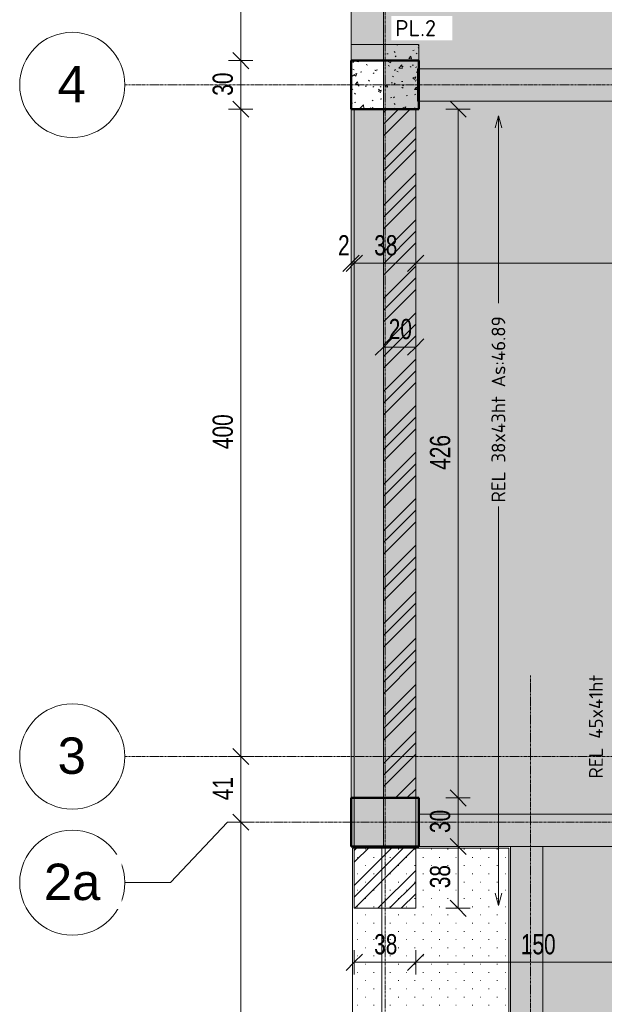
# Model space of a CAD drawing. Header units: millimetres. Extents: x 8507 to 110494, y 1100 to 66219.
# Tile 4 of 38: x 46789 to 50402, y 56055 to 62142. Entities that reach past the tile are written whole.
import ezdxf

# ---------------------------------------------------------------- set-up
doc = ezdxf.new("R2010")
doc.units = ezdxf.units.MM
doc.linetypes.add('Ligne de quadrillage', pattern=[22.225, 12.7, -3.175, 3.175, -3.175])
doc.linetypes.add('Tiret 1_16_', pattern=[3.175, 1.5875, -1.5875])
for name, color, linetype, lineweight in [('A-ANNO-DIMS', 211, 'Continuous', 9), ('A-ANNO-DIMS-50', 211, 'Continuous', 9), ('A-FLOR', 192, 'Continuous', 5), ('A-FLOR-OTLN', 51, 'Continuous', 5), ('A-WALL', 113, 'Continuous', 9), ('G-ANNO-TEXT', 231, 'Continuous', 9), ('S-BEAM', 12, 'Continuous', 5), ('S-COLS', 52, 'Continuous', 5), ('S-FNDN', 32, 'Continuous', 9), ('S-GRID', 1, 'Continuous', 9), ('S-GRID-IDEN', 1, 'Continuous', 9)]:
    doc.layers.add(name, color=color, linetype=linetype, lineweight=lineweight)
doc.styles.add('Arial', font='arial.ttf', dxfattribs={"height": 225})
doc.styles.add('Arial Narrow_3', font='ARIALN.TTF', dxfattribs={"width": 0.9, "height": 125})
doc.styles.add('ISOCPEUR_B', font='txt', dxfattribs={"height": 100})
doc.styles.add('ISOCPEUR_B_1', font='txt', dxfattribs={"height": 85})
doc.dimstyles.new('AB6_1_50_-_GB', dxfattribs={"dimscale": 304.8, "dimtxt": 127.928872, "dimasz": 0.328084, "dimexe": 0.246063, "dimexo": 0.0625, "dimgap": 0.04101, "dimtad": 1, "dimdec": 0, "dimlfac": 0.1, "dimdsep": 46, "dimtxsty": 'Arial Narrow_3', "dimblk1": 'OBLIQUE', "dimblk2": 'OBLIQUE', "dimsah": 1, "dimcen": 0.09, "dimazin": 0, "dimtfac": 1, "dimtdec": 4, "dimtix": 1, "dimtmove": 0, "dimatfit": 3, "dimfxl": 0.246063, "dimfxlon": 1, "dimtvp": 1, "dimtolj": 1, "dimtzin": 0, "dimarcsym": 2})
doc.dimstyles.new('AB6_1_50_-_GB_1', dxfattribs={"dimscale": 304.8, "dimtxt": 127.928872, "dimasz": 0.328084, "dimexe": 0.246063, "dimexo": 0.0625, "dimgap": 0.04101, "dimtad": 1, "dimdec": 0, "dimlfac": 0.1, "dimdsep": 46, "dimtxsty": 'Arial Narrow_3', "dimblk1": 'OBLIQUE', "dimblk2": 'OBLIQUE', "dimsah": 1, "dimcen": 0.09, "dimazin": 0, "dimtfac": 1, "dimtdec": 4, "dimtix": 1, "dimtmove": 2, "dimatfit": 3, "dimfxl": 0.246063, "dimfxlon": 1, "dimtvp": 1, "dimtolj": 1, "dimtzin": 0, "dimarcsym": 2})

# ---------------------------------------------------------------- blocks, each defined once
blk = doc.blocks.new('Quadrillage - M_Extrémité de la ligne de quadrillage - Cercle-11575-R-1_IMPLANTATION variante')
at = {"layer": 'S-GRID-IDEN'}
blk.add_circle((0, 0), 6.5, dxfattribs=at)
blk = doc.blocks.new('DIMBLOCK15-R-1_IMPLANTATION variante')
at = {"layer": 'A-ANNO-DIMS-50', "lineweight": 18}
for p, q in [((48155.3, 57180.9), (48105.3, 57230.9)), ((48155.3, 57180.9), (48205.3, 57130.9)), ((48155.3, 53435.4), (48105.3, 53485.4)), ((48155.3, 53435.4), (48205.3, 53385.4))]:
    blk.add_line(p, q, dxfattribs=at)
at = {"layer": 'A-ANNO-DIMS-50'}
for p, q in [((48155.3, 57180.9), (48080.3, 57180.9)), ((48155.3, 53435.4), (48155.3, 57180.9)), ((48155.3, 57180.9), (48230.3, 57180.9)), ((48155.3, 53435.4), (48080.3, 53435.4)), ((48155.3, 53435.4), (48230.3, 53435.4))]:
    blk.add_line(p, q, dxfattribs=at)
at = {"layer": 'A-ANNO-DIMS-50', "color": 0, "insert": (47981.2, 55207.6), "char_height": 125, "width": 241.237, "attachment_point": 1, "rotation": 90, "line_spacing_factor": 0.974696, "style": 'Arial Narrow_3'}
blk.add_mtext('375', dxfattribs=at)
blk = doc.blocks.new('_Oblique')
at = {"color": 0, "linetype": 'ByBlock', "lineweight": -2}
blk.add_line((-0.5, -0.5), (0.5, 0.5), dxfattribs=at)
blk = doc.blocks.new('DIMBLOCK16-R-1_IMPLANTATION variante')
at = {"layer": 'A-ANNO-DIMS-50'}
for p, q in [((48155.3, 57587), (48080.3, 57587)), ((48155.3, 57180.9), (48155.3, 57587)), ((48155.3, 57587), (48230.3, 57587)), ((48155.3, 57180.9), (48080.3, 57180.9)), ((48155.3, 57180.9), (48230.3, 57180.9))]:
    blk.add_line(p, q, dxfattribs=at)
at = {"layer": 'A-ANNO-DIMS-50', "lineweight": 18}
for p, q in [((48155.3, 57587), (48105.3, 57637)), ((48155.3, 57587), (48205.3, 57537)), ((48155.3, 57180.9), (48105.3, 57230.9)), ((48155.3, 57180.9), (48205.3, 57130.9))]:
    blk.add_line(p, q, dxfattribs=at)
at = {"layer": 'A-ANNO-DIMS-50', "color": 0, "insert": (47981.2, 57316.9), "char_height": 125, "width": 160.825, "attachment_point": 1, "rotation": 90, "line_spacing_factor": 0.974696, "style": 'Arial Narrow_3'}
blk.add_mtext('41', dxfattribs=at)
blk = doc.blocks.new('DIMBLOCK17-R-1_IMPLANTATION variante')
at = {"layer": 'A-ANNO-DIMS-50', "lineweight": 18}
for p, q in [((48155.3, 61588.6), (48105.3, 61638.6)), ((48155.3, 61588.6), (48205.3, 61538.6)), ((48155.3, 57587), (48105.3, 57637)), ((48155.3, 57587), (48205.3, 57537))]:
    blk.add_line(p, q, dxfattribs=at)
at = {"layer": 'A-ANNO-DIMS-50'}
for p, q in [((48155.3, 61588.6), (48080.3, 61588.6)), ((48155.3, 57587), (48155.3, 61588.6)), ((48155.3, 61588.6), (48230.3, 61588.6)), ((48155.3, 57587), (48080.3, 57587)), ((48155.3, 57587), (48230.3, 57587))]:
    blk.add_line(p, q, dxfattribs=at)
at = {"layer": 'A-ANNO-DIMS-50', "color": 0, "insert": (47981.2, 59487.3), "char_height": 125, "width": 241.237, "attachment_point": 1, "rotation": 90, "line_spacing_factor": 0.974696, "style": 'Arial Narrow_3'}
blk.add_mtext('400', dxfattribs=at)
blk = doc.blocks.new('DIMBLOCK18-R-1_IMPLANTATION variante')
at = {"layer": 'A-ANNO-DIMS-50', "lineweight": 18}
for p, q in [((48155.3, 61888.6), (48105.3, 61938.6)), ((48155.3, 61888.6), (48205.3, 61838.6)), ((48155.3, 61588.6), (48105.3, 61638.6)), ((48155.3, 61588.6), (48205.3, 61538.6))]:
    blk.add_line(p, q, dxfattribs=at)
at = {"layer": 'A-ANNO-DIMS-50'}
for p, q in [((48155.3, 61888.6), (48080.3, 61888.6)), ((48155.3, 61588.6), (48155.3, 61888.6)), ((48155.3, 61888.6), (48230.3, 61888.6)), ((48155.3, 61588.6), (48080.3, 61588.6)), ((48155.3, 61588.6), (48230.3, 61588.6))]:
    blk.add_line(p, q, dxfattribs=at)
at = {"layer": 'A-ANNO-DIMS-50', "color": 0, "insert": (47981.2, 61671.5), "char_height": 125, "width": 160.825, "attachment_point": 1, "rotation": 90, "line_spacing_factor": 0.974696, "style": 'Arial Narrow_3'}
blk.add_mtext('30', dxfattribs=at)
blk = doc.blocks.new('DIMBLOCK19-R-1_IMPLANTATION variante')
at = {"layer": 'A-ANNO-DIMS-50', "lineweight": 18}
for p, q in [((48155.3, 62900.2), (48105.3, 62950.2)), ((48155.3, 62900.2), (48205.3, 62850.2)), ((48155.3, 61888.6), (48105.3, 61938.6)), ((48155.3, 61888.6), (48205.3, 61838.6))]:
    blk.add_line(p, q, dxfattribs=at)
at = {"layer": 'A-ANNO-DIMS-50'}
for p, q in [((48155.3, 62900.2), (48080.3, 62900.2)), ((48155.3, 61888.6), (48155.3, 62900.2)), ((48155.3, 62900.2), (48230.3, 62900.2)), ((48155.3, 61888.6), (48080.3, 61888.6)), ((48155.3, 61888.6), (48230.3, 61888.6))]:
    blk.add_line(p, q, dxfattribs=at)
at = {"layer": 'A-ANNO-DIMS-50', "color": 0, "insert": (47981.2, 62293.9), "char_height": 125, "width": 241.237, "attachment_point": 1, "rotation": 90, "line_spacing_factor": 0.974696, "style": 'Arial Narrow_3'}
blk.add_mtext('101', dxfattribs=at)
blk = doc.blocks.new('DIMBLOCK181-R-1_IMPLANTATION variante')
at = {"layer": 'A-ANNO-DIMS-50'}
for p, q in [((49036.5, 60117.9), (49036.5, 60192.9)), ((49236.5, 60117.9), (49236.5, 60192.9)), ((49236.5, 60117.9), (49036.5, 60117.9)), ((49036.5, 60117.9), (49036.5, 60042.9)), ((49236.5, 60117.9), (49236.5, 60042.9))]:
    blk.add_line(p, q, dxfattribs=at)
at = {"layer": 'A-ANNO-DIMS-50', "lineweight": 18}
for p, q in [((49036.5, 60117.9), (49086.5, 60167.9)), ((49236.5, 60117.9), (49286.5, 60167.9)), ((49036.5, 60117.9), (48986.5, 60067.9)), ((49236.5, 60117.9), (49186.5, 60067.9))]:
    blk.add_line(p, q, dxfattribs=at)
at = {"layer": 'A-ANNO-DIMS-50', "color": 0, "insert": (49069.5, 60291.9), "char_height": 125, "width": 160.825, "attachment_point": 1, "line_spacing_factor": 0.974696, "style": 'Arial Narrow_3'}
blk.add_mtext('20', dxfattribs=at)
blk = doc.blocks.new('DIMBLOCK182-R-1_IMPLANTATION variante')
at = {"layer": 'A-ANNO-DIMS-50'}
for p, q in [((49498.3, 57030.9), (49423.3, 57030.9)), ((49498.3, 56648.6), (49498.3, 57030.9)), ((49498.3, 57030.9), (49573.3, 57030.9)), ((49498.3, 56648.6), (49423.3, 56648.6)), ((49498.3, 56648.6), (49573.3, 56648.6))]:
    blk.add_line(p, q, dxfattribs=at)
at = {"layer": 'A-ANNO-DIMS-50', "lineweight": 18}
for p, q in [((49498.3, 57030.9), (49448.3, 57080.9)), ((49498.3, 57030.9), (49548.3, 56980.9)), ((49498.3, 56648.6), (49448.3, 56698.6)), ((49498.3, 56648.6), (49548.3, 56598.6))]:
    blk.add_line(p, q, dxfattribs=at)
at = {"layer": 'A-ANNO-DIMS-50', "color": 0, "insert": (49324.3, 56772.7), "char_height": 125, "width": 160.825, "attachment_point": 1, "rotation": 90, "line_spacing_factor": 0.974696, "style": 'Arial Narrow_3'}
blk.add_mtext('38', dxfattribs=at)
blk = doc.blocks.new('DIMBLOCK183-R-1_IMPLANTATION variante')
at = {"layer": 'A-ANNO-DIMS-50', "lineweight": 18}
for p, q in [((49498.3, 57330.9), (49448.3, 57380.9)), ((49498.3, 57330.9), (49548.3, 57280.9)), ((49498.3, 57030.9), (49448.3, 57080.9)), ((49498.3, 57030.9), (49548.3, 56980.9))]:
    blk.add_line(p, q, dxfattribs=at)
at = {"layer": 'A-ANNO-DIMS-50'}
for p, q in [((49498.3, 57330.9), (49423.3, 57330.9)), ((49498.3, 57030.9), (49498.3, 57330.9)), ((49498.3, 57330.9), (49573.3, 57330.9)), ((49498.3, 57030.9), (49423.3, 57030.9)), ((49498.3, 57030.9), (49573.3, 57030.9))]:
    blk.add_line(p, q, dxfattribs=at)
at = {"layer": 'A-ANNO-DIMS-50', "color": 0, "insert": (49324.3, 57113.9), "char_height": 125, "width": 160.825, "attachment_point": 1, "rotation": 90, "line_spacing_factor": 0.974696, "style": 'Arial Narrow_3'}
blk.add_mtext('30', dxfattribs=at)
blk = doc.blocks.new('DIMBLOCK184-R-1_IMPLANTATION variante')
at = {"layer": 'A-ANNO-DIMS-50', "lineweight": 18}
for p, q in [((49498.3, 61588.6), (49448.3, 61638.6)), ((49498.3, 61588.6), (49548.3, 61538.6)), ((49498.3, 57330.9), (49448.3, 57380.9)), ((49498.3, 57330.9), (49548.3, 57280.9))]:
    blk.add_line(p, q, dxfattribs=at)
at = {"layer": 'A-ANNO-DIMS-50'}
for p, q in [((49498.3, 61588.6), (49423.3, 61588.6)), ((49498.3, 57330.9), (49498.3, 61588.6)), ((49498.3, 61588.6), (49573.3, 61588.6)), ((49498.3, 57330.9), (49423.3, 57330.9)), ((49498.3, 57330.9), (49573.3, 57330.9))]:
    blk.add_line(p, q, dxfattribs=at)
at = {"layer": 'A-ANNO-DIMS-50', "color": 0, "insert": (49324.3, 59359.2), "char_height": 125, "width": 241.237, "attachment_point": 1, "rotation": 90, "line_spacing_factor": 0.974696, "style": 'Arial Narrow_3'}
blk.add_mtext('426', dxfattribs=at)
blk = doc.blocks.new('DIMBLOCK187-R-1_IMPLANTATION variante')
at = {"layer": 'A-ANNO-DIMS-50'}
for p, q in [((49236.5, 60635.8), (49236.5, 60710.8)), ((52226.5, 60635.8), (52226.5, 60710.8)), ((52226.5, 60635.8), (49236.5, 60635.8)), ((49236.5, 60635.8), (49236.5, 60560.8)), ((52226.5, 60635.8), (52226.5, 60560.8))]:
    blk.add_line(p, q, dxfattribs=at)
at = {"layer": 'A-ANNO-DIMS-50', "lineweight": 18}
for p, q in [((49236.5, 60635.8), (49286.5, 60685.8)), ((52226.5, 60635.8), (52276.5, 60685.8)), ((49236.5, 60635.8), (49186.5, 60585.8)), ((52226.5, 60635.8), (52176.5, 60585.8))]:
    blk.add_line(p, q, dxfattribs=at)
at = {"layer": 'A-ANNO-DIMS-50', "color": 0, "insert": (50631, 60809.8), "char_height": 125, "width": 241.237, "attachment_point": 1, "line_spacing_factor": 0.974696, "style": 'Arial Narrow_3'}
blk.add_mtext('299', dxfattribs=at)
blk = doc.blocks.new('DIMBLOCK188-R-1_IMPLANTATION variante')
at = {"layer": 'A-ANNO-DIMS-50'}
for p, q in [((48856.5, 60635.8), (48856.5, 60710.8)), ((49236.5, 60635.8), (49236.5, 60710.8)), ((49236.5, 60635.8), (48856.5, 60635.8)), ((48856.5, 60635.8), (48856.5, 60560.8)), ((49236.5, 60635.8), (49236.5, 60560.8))]:
    blk.add_line(p, q, dxfattribs=at)
at = {"layer": 'A-ANNO-DIMS-50', "lineweight": 18}
for p, q in [((48856.5, 60635.8), (48906.5, 60685.8)), ((49236.5, 60635.8), (49286.5, 60685.8)), ((48856.5, 60635.8), (48806.5, 60585.8)), ((49236.5, 60635.8), (49186.5, 60585.8))]:
    blk.add_line(p, q, dxfattribs=at)
at = {"layer": 'A-ANNO-DIMS-50', "color": 0, "insert": (48979.5, 60809.8), "char_height": 125, "width": 160.825, "attachment_point": 1, "line_spacing_factor": 0.974696, "style": 'Arial Narrow_3'}
blk.add_mtext('38', dxfattribs=at)
blk = doc.blocks.new('DIMBLOCK189-R-1_IMPLANTATION variante')
at = {"layer": 'A-ANNO-DIMS-50'}
for p, q in [((48836.5, 60635.8), (48836.5, 60710.8)), ((48856.5, 60635.8), (48856.5, 60710.8)), ((48856.5, 60635.8), (48836.5, 60635.8)), ((48836.5, 60635.8), (48836.5, 60560.8)), ((48856.5, 60635.8), (48856.5, 60560.8))]:
    blk.add_line(p, q, dxfattribs=at)
at = {"layer": 'A-ANNO-DIMS-50', "lineweight": 18}
for p, q in [((48836.5, 60635.8), (48886.5, 60685.8)), ((48856.5, 60635.8), (48906.5, 60685.8)), ((48836.5, 60635.8), (48786.5, 60585.8)), ((48856.5, 60635.8), (48806.5, 60585.8))]:
    blk.add_line(p, q, dxfattribs=at)
at = {"layer": 'A-ANNO-DIMS-50', "color": 0, "insert": (48756.3, 60809.8), "char_height": 125, "width": 80.412, "attachment_point": 1, "line_spacing_factor": 0.974696, "style": 'Arial Narrow_3'}
blk.add_mtext('2', dxfattribs=at)
blk = doc.blocks.new('DIMBLOCK224-R-1_IMPLANTATION variante')
at = {"layer": 'A-ANNO-DIMS-50'}
for p, q in [((48856.5, 56314.9), (48856.5, 56389.9)), ((49236.5, 56314.9), (49236.5, 56389.9)), ((48856.5, 56314.9), (49236.5, 56314.9)), ((48856.5, 56314.9), (48856.5, 56239.9)), ((49236.5, 56314.9), (49236.5, 56239.9))]:
    blk.add_line(p, q, dxfattribs=at)
at = {"layer": 'A-ANNO-DIMS-50', "lineweight": 18}
for p, q in [((48856.5, 56314.9), (48906.5, 56364.9)), ((49236.5, 56314.9), (49286.5, 56364.9)), ((48856.5, 56314.9), (48806.5, 56264.9)), ((49236.5, 56314.9), (49186.5, 56264.9))]:
    blk.add_line(p, q, dxfattribs=at)
at = {"layer": 'A-ANNO-DIMS-50', "color": 0, "insert": (48979.5, 56489), "char_height": 125, "width": 160.825, "attachment_point": 1, "line_spacing_factor": 0.974696, "style": 'Arial Narrow_3'}
blk.add_mtext('38', dxfattribs=at)
blk = doc.blocks.new('DIMBLOCK225-R-1_IMPLANTATION variante')
at = {"layer": 'A-ANNO-DIMS-50'}
for p, q in [((49236.5, 56314.9), (49236.5, 56389.9)), ((50736.5, 56314.9), (50736.5, 56389.9)), ((49236.5, 56314.9), (50736.5, 56314.9)), ((49236.5, 56314.9), (49236.5, 56239.9)), ((50736.5, 56314.9), (50736.5, 56239.9))]:
    blk.add_line(p, q, dxfattribs=at)
at = {"layer": 'A-ANNO-DIMS-50', "lineweight": 18}
for p, q in [((49236.5, 56314.9), (49286.5, 56364.9)), ((50736.5, 56314.9), (50786.5, 56364.9)), ((49236.5, 56314.9), (49186.5, 56264.9)), ((50736.5, 56314.9), (50686.5, 56264.9))]:
    blk.add_line(p, q, dxfattribs=at)
at = {"layer": 'A-ANNO-DIMS-50', "color": 0, "insert": (49886, 56489), "char_height": 125, "width": 241.237, "attachment_point": 1, "line_spacing_factor": 0.974696, "style": 'Arial Narrow_3'}
blk.add_mtext('150', dxfattribs=at)

msp = doc.modelspace()

# ---------------------------------------------------------------- hatches: boundary and pattern name
at = {"layer": 'A-FLOR'}
h = msp.add_hatch(dxfattribs=at)
h.set_pattern_fill('FP_25', color=8, style=0, pattern_type=2)
h.set_pattern_definition([(0, (62504.66, -542.27), (0, 101.6), [3.353, -98.247]), (0, (62555.46, -491.47), (0, 101.6), [3.353, -98.247])])
h.paths.add_polyline_path([(50071.5, 53585.4), (52676.5, 53585.4), (52676.5, 57030.9), (50021.5, 57030.9), (50021.5, 53835.4), (50071.5, 53835.4)])
h.paths.add_polyline_path([(49939.1, 57230.9), (52676.5, 57230.9), (52676.5, 61638.6), (49246.5, 61638.6), (49246.5, 61838.6), (52676.5, 61838.6), (52676.5, 61888.6), (52796.5, 61888.6), (52796.5, 63200.2), (49296.5, 63200.2), (49296.5, 62900.2), (49036.5, 62900.2), (49036.5, 57330.9), (49256.5, 57330.9), (49256.5, 57230.9), (49803.6, 57230.9)])
h = msp.add_hatch(dxfattribs=at)
h.set_pattern_fill('FP_21', color=8, style=0, pattern_type=2)
h.set_pattern_definition([(0, (62488.34, -542.27), (0, 101.6), [3.353, -98.246]), (0, (62539.14, -491.47), (0, 101.6), [3.353, -98.246])])
h.paths.add_polyline_path([(49811.5, 53375.4), (49811.5, 57020.9), (48846.5, 57020.9), (48846.5, 54184.7), (49734.3, 53440.2)])
at = {"layer": 'A-WALL', "linetype": 'Tiret 1_16_'}
h = msp.add_hatch(dxfattribs=at)
h.set_pattern_fill('FP_13', color=250, style=0, pattern_type=2)
h.set_pattern_definition([(45, (62504.66, -542.27), (-143.6841, 143.6841), []), (45, (62576.5, -542.27), (-143.6841, 143.6841), []), (45, (62648.34, -542.27), (-143.6841, 143.6841), [])])
h.paths.add_polyline_path([(49236.5, 56648.6), (49236.5, 57030.9), (48856.5, 57030.9), (48856.5, 56648.6)])
h.paths.add_polyline_path([(49236.5, 57330.9), (49236.5, 61588.6), (49036.5, 61588.6), (49036.5, 57330.9), (49208.9, 57330.9)])
at = {"layer": 'S-BEAM'}
for points in [[(48836.5, 61888.6), (49036.5, 61888.6), (49036.5, 62900.2), (48836.5, 62900.2)], [(52676.5, 61638.6), (52676.5, 61838.6), (49246.5, 61838.6), (49246.5, 61638.6)], [(48836.5, 57330.9), (49036.5, 57330.9), (49036.5, 61588.6), (48836.5, 61588.6), (48836.5, 60495.6)], [(49256.5, 57030.9), (52676.5, 57030.9), (52676.5, 57230.9), (49256.5, 57230.9)], [(50021.5, 53835.4), (50021.5, 57030.9), (49821.5, 57030.9), (49821.5, 53835.4)]]:
    msp.add_hatch(color=254, dxfattribs=at).paths.add_polyline_path(points)
at = {"layer": 'S-COLS'}
msp.add_hatch(color=8, dxfattribs=at).paths.add_polyline_path([(49256.5, 57030.9), (49256.5, 57330.9), (48836.5, 57330.9), (48836.5, 57030.9)])
at = {"layer": 'S-FNDN', "linetype": 'Tiret 1_16_'}
h = msp.add_hatch(dxfattribs=at)
h.set_pattern_fill('FP_14', color=250, style=0, pattern_type=2)
h.set_pattern_definition([(50, (62504.66, -542.27), (182.18467, -15.9391), [19.05, -209.55]), (355, (62504.66, -542.27), (-35.24243, 191.0566), [15.24, -167.64]), (100.451, (62519.84, -543.6), (146.9425, 175.1167), [16.19, -178.09]), (46.184, (62504.66, -491.47), (271.0789, -42.0433), [28.575, -314.325]), (96.636, (62527.25, -494.97), (237.4025, 247.4272), [24.285, -267.135]), (351.184, (62504.66, -491.47), (237.4046, 247.4251), [22.86, -251.46]), (21, (62530.06, -504.17), (151.61488, -102.26552), [19.05, -209.55]), (326, (62530.06, -504.17), (61.80236, 184.18774), [15.24, -167.64]), (71.451, (62542.7, -512.7), (213.41706, 81.92137), [16.19, -178.09]), (37.5, (62504.66, -542.27), (3.08832, 84.555076), [8.382, -157.226, 8.382, -161.798, -168.275]), (37.5, (62504.66, -542.27), (3.08832, 84.555076), [-335.788, 8.382, -159.893]), (7.5, (62504.66, -542.27), (66.81944, 100.18075), [8.382, -88.646, 8.382, -153.416, -64.135]), (7.5, (62504.66, -542.27), (66.81944, 100.18075), [-258.826, 8.382, -55.753]), (327.5, (62448.02, -542.27), (135.59049, -5.72891), [8.382, -55.118, 8.382, -189.738, -262.89]), (327.5, (62448.02, -542.27), (135.59049, -5.72891), [-261.62, 8.382, -254.508]), (317.5, (62422.62, -542.27), (148.12889, 25.42676), [8.382, -74.168, 8.382, -123.19, -186.69]), (317.5, (62422.62, -542.27), (148.12889, 25.42676), [-214.122, 8.382, -178.308])])
h.paths.add_polyline_path([(49256.5, 61588.6), (49256.5, 61638.6), (49246.5, 61638.6), (49246.5, 61838.6), (49256.5, 61838.6), (49256.5, 61988.6), (49036.5, 61988.6), (49036.5, 61888.6), (48836.5, 61888.6), (48836.5, 61588.6), (49246.5, 61588.6)])

# ---------------------------------------------------------------- linework, layer by layer
at = {"layer": 'A-FLOR'}
for p, q in [((49036.5, 57030.9), (49036.5, 62900.2)), ((49821.5, 57030.9), (49036.5, 57030.9)), ((49821.5, 53385.4), (49821.5, 57030.9)), ((48846.5, 54184.7), (48846.5, 57020.9)), ((49811.5, 57020.9), (48846.5, 57020.9)), ((49811.5, 57020.9), (49811.5, 53375.4))]:
    msp.add_line(p, q, dxfattribs=at)
at = {"layer": 'A-FLOR-OTLN', "color": 7, "linetype": 'Tiret 1_16_'}
for p, q in [((49026.5, 57020.9), (48846.5, 57020.9)), ((48846.5, 57020.9), (48846.5, 54184.7)), ((49026.5, 57020.9), (49026.5, 54224.5)), ((49026.5, 54224.5), (49026.5, 57020.9))]:
    msp.add_line(p, q, dxfattribs=at)
at = {"layer": 'A-WALL', "color": 7, "linetype": 'Tiret 1_16_', "lineweight": 5}
for p, q in [((48856.5, 56648.6), (48856.5, 61588.6)), ((48856.5, 61588.6), (48856.5, 56648.6)), ((48856.5, 61588.6), (49236.5, 61588.6)), ((49036.5, 61588.6), (49236.5, 61588.6)), ((49236.5, 56648.6), (49236.5, 61588.6)), ((49236.5, 61588.6), (49236.5, 56648.6)), ((49236.5, 56648.6), (48856.5, 56648.6)), ((48856.5, 56648.6), (49236.5, 56648.6))]:
    msp.add_line(p, q, dxfattribs=at)
at = {"layer": 'G-ANNO-TEXT', "color": 130}
for p, q in [((49747.4, 61547.8), (49727.3, 61472.8)), ((49747.4, 61547.8), (49767.5, 61472.8)), ((49747.4, 61547.8), (49747.4, 60566.8)), ((49747.4, 60566.8), (49747.4, 60388.9)), ((49747.4, 58956.5), (49747.4, 59131.8)), ((49747.4, 56666.7), (49747.4, 58956.5)), ((49747.4, 56666.7), (49727.3, 56741.7)), ((49747.4, 56666.7), (49767.5, 56741.7))]:
    msp.add_line(p, q, dxfattribs=at)
at = {"layer": 'S-BEAM', "color": 250, "lineweight": 9}
for p, q in [((48836.5, 62900.2), (48836.5, 61888.6)), ((48836.5, 61888.6), (48836.5, 62900.2)), ((49036.5, 61888.6), (49036.5, 62900.2)), ((49036.5, 61888.6), (49036.5, 62900.2)), ((48836.5, 61888.6), (49036.5, 61888.6)), ((49036.5, 61888.6), (48836.5, 61888.6)), ((49246.5, 61838.6), (49246.5, 61638.6)), ((49246.5, 61638.6), (49246.5, 61838.6)), ((49246.5, 61838.6), (52676.5, 61838.6)), ((49246.5, 61838.6), (52676.5, 61838.6)), ((52676.5, 61638.6), (49246.5, 61638.6)), ((49246.5, 61638.6), (52676.5, 61638.6)), ((48836.5, 61588.6), (48856.5, 61588.6)), ((49036.5, 61588.6), (48836.5, 61588.6)), ((48836.5, 61588.6), (48836.5, 57330.9)), ((48836.5, 57330.9), (48836.5, 61588.6)), ((49036.5, 57330.9), (49036.5, 61588.6)), ((49036.5, 57330.9), (49036.5, 61588.6)), ((48836.5, 57330.9), (49036.5, 57330.9)), ((49256.5, 57030.9), (49256.5, 57230.9)), ((49256.5, 57230.9), (52676.5, 57230.9)), ((49256.5, 57230.9), (52676.5, 57230.9)), ((49256.5, 57030.9), (49256.5, 57230.9)), ((49821.5, 57030.9), (49256.5, 57030.9)), ((49256.5, 57030.9), (52676.5, 57030.9)), ((52676.5, 57030.9), (49821.5, 57030.9)), ((50021.5, 57030.9), (49821.5, 57030.9)), ((49821.5, 57030.9), (50021.5, 57030.9)), ((49821.5, 53835.4), (49821.5, 57030.9)), ((49821.5, 53835.4), (49821.5, 57030.9)), ((50021.5, 57030.9), (50021.5, 53835.4)), ((50021.5, 53835.4), (50021.5, 57030.9))]:
    msp.add_line(p, q, dxfattribs=at)
at = {"layer": 'S-COLS', "lineweight": 50}
for p, q in [((48836.5, 61588.6), (48836.5, 61888.6)), ((48836.5, 61888.6), (49256.5, 61888.6)), ((49256.5, 61588.6), (49256.5, 61888.6)), ((49256.5, 61588.6), (48836.5, 61588.6)), ((48836.5, 57030.9), (48836.5, 57330.9)), ((48836.5, 57330.9), (49256.5, 57330.9)), ((49256.5, 57030.9), (49256.5, 57330.9)), ((49256.5, 57030.9), (48836.5, 57030.9))]:
    msp.add_line(p, q, dxfattribs=at)
at = {"layer": 'S-COLS'}
for p, q in [((48836.5, 61888.6), (49036.5, 61888.6)), ((48836.5, 61588.6), (48836.5, 61888.6)), ((49036.5, 61888.6), (49256.5, 61888.6)), ((49256.5, 61888.6), (49256.5, 61588.6)), ((49256.5, 61588.6), (48836.5, 61588.6)), ((48836.5, 57030.9), (48836.5, 57330.9)), ((49036.5, 57330.9), (49256.5, 57330.9)), ((49256.5, 57330.9), (49256.5, 57030.9)), ((49256.5, 57030.9), (48836.5, 57030.9))]:
    msp.add_line(p, q, dxfattribs=at)
at = {"layer": 'S-FNDN', "color": 7, "linetype": 'Tiret 1_16_', "lineweight": 5}
for p, q in [((48836.5, 61588.6), (48836.5, 61988.6)), ((48836.5, 61988.6), (49256.5, 61988.6)), ((49256.5, 61988.6), (48836.5, 61988.6)), ((48836.5, 61988.6), (48836.5, 61588.6)), ((49256.5, 61988.6), (49256.5, 61588.6)), ((49256.5, 61588.6), (49256.5, 61988.6)), ((49256.5, 61588.6), (48836.5, 61588.6)), ((48836.5, 61588.6), (49256.5, 61588.6))]:
    msp.add_line(p, q, dxfattribs=at)
at = {"layer": 'S-GRID', "linetype": 'Ligne de quadrillage'}
for p, q in [((49046.5, 48387.1), (49046.5, 65568.7)), ((47439, 61738.6), (99424.9, 61738.6)), ((49946.5, 58087.7), (49946.5, 48387.1)), ((47439, 57587), (99424.9, 57587)), ((53596.5, 57180.9), (48074, 57180.9))]:
    msp.add_line(p, q, dxfattribs=at)
at = {"layer": 'S-GRID'}
for p, q in [((48074, 57180.9), (47721.3, 56807.1)), ((47721.3, 56807.1), (47439, 56807.1))]:
    msp.add_line(p, q, dxfattribs=at)

# ---------------------------------------------------------------- block references
at = {"layer": 'S-GRID-IDEN', "xscale": 49.99999999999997, "yscale": 49.99999999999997, "zscale": 49.99999999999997}
for p, rotation in [((47114, 61738.6), 269.9999999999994), ((47114, 57587), 269.9999999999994), ((47114, 56807.1), 89.99999999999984)]:
    msp.add_blockref('Quadrillage - M_Extrémité de la ligne de quadrillage - Cercle-11575-R-1_IMPLANTATION variante', p, dxfattribs=dict(at, rotation=rotation))

# ---------------------------------------------------------------- texts
at = {"layer": 'G-ANNO-TEXT', "color": 7, "char_height": 85, "attachment_point": 1, "rotation": 90, "style": 'ISOCPEUR_B_1'}
for s, insert, width in [('REL 38x43ht As:46.89', (49704.9, 59156.8), 1463.08), ('REL 45x41ht ', (50307.8, 57450.1), 893.882)]:
    msp.add_mtext(s, dxfattribs=dict(at, insert=insert, width=width))

# ---------------------------------------------------------------- dimensions: what is measured, and where the dimension line sits
at = {"layer": 'A-ANNO-DIMS'}
for base, p1, p2, override, picture, middle in [((48155.3, 62900.2), (48230.3, 61888.6), (48230.3, 62900.2), {"dimpost": '<>', "dimfxl": 1011.669216}, 'DIMBLOCK19-R-1_IMPLANTATION variante', (48078.9, 62394.4)), ((48155.3, 61888.6), (48230.3, 61588.6), (48230.3, 61888.6), {"dimpost": '<>', "dimfxl": 300}, 'DIMBLOCK18-R-1_IMPLANTATION variante', (48078.9, 61738.6)), ((48155.3, 61588.6), (48080.3, 57587), (48230.3, 61588.6), {"dimpost": '<>', "dimfxl": 4004.391768}, 'DIMBLOCK17-R-1_IMPLANTATION variante', (48078.9, 59587.8)), ((49498.3, 61588.6), (49423.3, 57330.9), (49423.3, 61588.6), {"dimpost": '<>', "dimfxl": 4257.673474}, 'DIMBLOCK184-R-1_IMPLANTATION variante', (49422, 59459.7)), ((48155.3, 57587), (48080.3, 57180.9), (48080.3, 57587), {"dimpost": '<>', "dimfxl": 406.092107}, 'DIMBLOCK16-R-1_IMPLANTATION variante', (48080, 57383.9)), ((49498.3, 57330.9), (49423.3, 57030.9), (49423.3, 57330.9), {"dimpost": '<>', "dimfxl": 300}, 'DIMBLOCK183-R-1_IMPLANTATION variante', (49422, 57180.9)), ((48155.3, 57180.9), (48080.3, 53435.4), (48080.3, 57180.9), {"dimpost": '<>', "dimfxl": 3745.489572}, 'DIMBLOCK15-R-1_IMPLANTATION variante', (48078.9, 55308.1)), ((49498.3, 57030.9), (49423.3, 56648.6), (49423.3, 57030.9), {"dimpost": '<>', "dimfxl": 382.326611}, 'DIMBLOCK182-R-1_IMPLANTATION variante', (49422, 56839.7))]:
    dim = msp.add_linear_dim(base=base, p1=p1, p2=p2, angle=90, dimstyle='AB6_1_50_-_GB', override=override, dxfattribs=at)
    dim.commit()
    dim.dimension.update_dxf_attribs({"geometry": picture, "text_midpoint": middle})
dim = msp.add_linear_dim(base=(48836.5, 60635.8), p1=(48856.5, 60560.8), p2=(48836.5, 60560.8), angle=0, dimstyle='AB6_1_50_-_GB_1', override={"dimpost": '<>', "dimfxl": 20}, dxfattribs=at)
dim.commit()
dim.dimension.update_dxf_attribs({"geometry": 'DIMBLOCK189-R-1_IMPLANTATION variante', "text_midpoint": (48796.5, 60726.5), "dimtype": 160, "text_rotation": 360})
for base, p1, p2, override, picture, middle in [((48856.5, 60635.8), (49236.5, 60560.8), (48856.5, 60560.8), {"dimpost": '<>', "dimfxl": 380}, 'DIMBLOCK188-R-1_IMPLANTATION variante', (49046.5, 60712.1)), ((49236.5, 60635.8), (52226.5, 60560.8), (49236.5, 60560.8), {"dimpost": '<>', "dimfxl": 2990}, 'DIMBLOCK187-R-1_IMPLANTATION variante', (50731.5, 60712.1)), ((49036.5, 60117.9), (49236.5, 60042.9), (49036.5, 60042.9), {"dimpost": '<>', "dimfxl": 200}, 'DIMBLOCK181-R-1_IMPLANTATION variante', (49136.5, 60194.2)), ((49236.5, 56314.9), (48856.5, 56389.9), (49236.5, 56389.9), {"dimpost": '<>', "dimfxl": 380}, 'DIMBLOCK224-R-1_IMPLANTATION variante', (49046.5, 56391.3)), ((50736.5, 56314.9), (49236.5, 56389.9), (50736.5, 56389.9), {"dimpost": '<>', "dimfxl": 1500}, 'DIMBLOCK225-R-1_IMPLANTATION variante', (49986.5, 56391.3))]:
    dim = msp.add_linear_dim(base=base, p1=p1, p2=p2, dimstyle='AB6_1_50_-_GB', override=override, dxfattribs=at)
    dim.commit()
    dim.dimension.update_dxf_attribs({"geometry": picture, "text_midpoint": middle})

# ---------------------------------------------------------------- next in the draw order: texts
at = {"layer": 'G-ANNO-TEXT', "color": 7, "insert": (49109.7, 62139.4), "char_height": 100, "width": 328.692, "attachment_point": 1, "style": 'ISOCPEUR_B', "bg_fill": 3, "box_fill_scale": 1.25, "bg_fill_color": 256, "bg_fill_true_color": 13158600, "bg_fill_transparency": 0}
msp.add_mtext('PL.2', dxfattribs=at)
at = {"layer": 'S-GRID-IDEN', "char_height": 225, "attachment_point": 1, "style": 'Arial', "bg_fill": 3, "box_fill_scale": 1.25, "bg_fill_color": 256, "bg_fill_true_color": 13158600, "bg_fill_transparency": 0}
for s, insert, width in [('4', (47023.4, 61856.2), 212.447), ('3', (47023.4, 57704.6), 212.447), ('2a', (46938.3, 56924.6), 424.894)]:
    msp.add_mtext(s, dxfattribs=dict(at, insert=insert, width=width))

doc.saveas('drawing.dxf')
